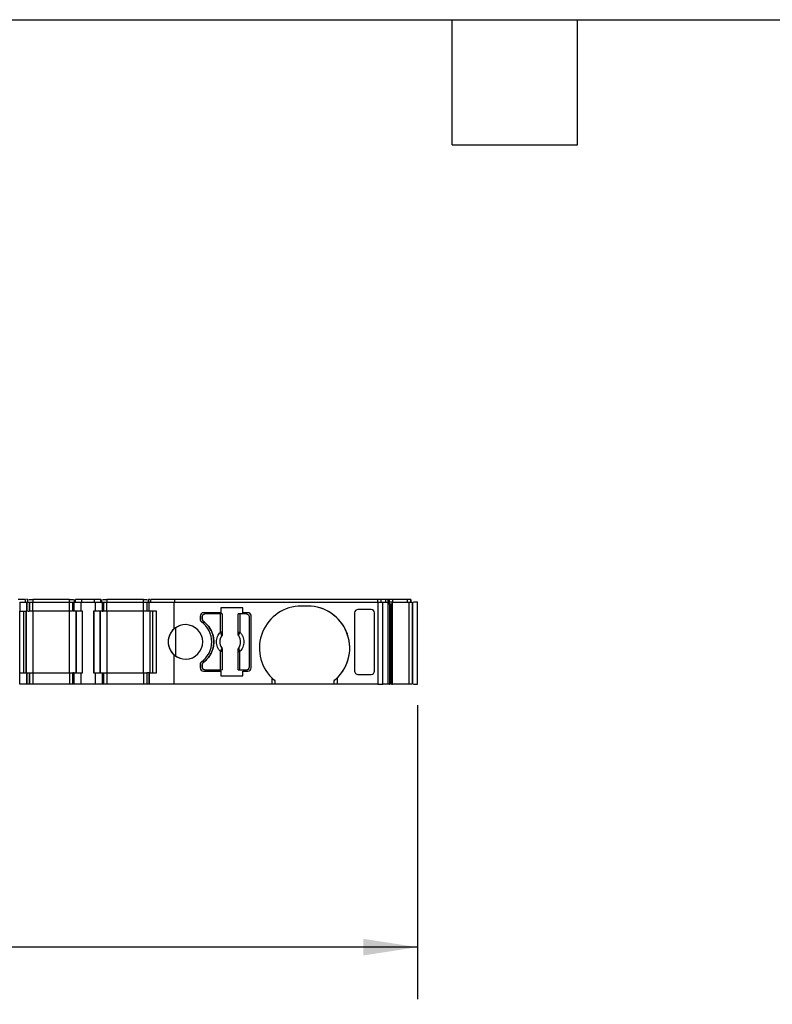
# Model space of a CAD drawing. Header units: millimetres. Extents: x 6 to 273, y 6 to 210.
# Tile 4 of 8: x 110 to 155, y 150 to 210. Entities that reach past the tile are written whole.
import ezdxf

# ---------------------------------------------------------------- set-up
doc = ezdxf.new("R2010")
doc.units = ezdxf.units.MM
doc.linetypes.add('SLD-Solid', pattern=[0])
doc.layers.add('DIMENSIONS', color=140, linetype='SLD-Solid', lineweight=25)
doc.layers.add('TEXT', color=140, linetype='SLD-Solid', lineweight=25)
doc.styles.add('SLDTEXTSTYLE0', font='TXT', dxfattribs={"width": 0.7})
doc.dimstyles.new('SLDDIMSTYLE0', dxfattribs={"dimtxt": 2.158008, "dimasz": 3.302, "dimexe": 0, "dimexo": 0.0625, "dimgap": 0.539502, "dimtad": 0, "dimtih": 1, "dimtoh": 1, "dimrnd": 1e-09, "dimzin": 12, "dimdsep": 46, "dimtxsty": 'SLDTEXTSTYLE0', "dimsah": 1, "dimcen": 0.09, "dimadec": 0, "dimazin": 3, "dimtfac": 1, "dimtofl": 0, "dimtmove": 0, "dimatfit": 3, "dimfxl": 0, "dimfrac": 2, "dimtolj": 1, "dimtzin": 12, "dimarcsym": 0})

# ---------------------------------------------------------------- blocks, each defined once
blk = doc.blocks.new('_D_4')
at = {"layer": 'DIMENSIONS'}
for p, q in [((53.68, 167.837), (53.68, 149.928)), ((133.768, 167.837), (133.768, 149.928)), ((53.68, 153.103), (88.465, 153.103)), ((91.389, 153.103), (90.664, 153.103)), ((90.664, 153.103), (90.664, 149.674)), ((97.802, 153.103), (98.526, 153.103)), ((98.526, 153.103), (98.526, 149.674)), ((133.768, 153.103), (100.725, 153.103)), ((90.664, 149.674), (91.389, 149.674)), ((98.526, 149.674), (97.802, 149.674))]:
    blk.add_line(p, q, dxfattribs=at)
for points in [[(53.68, 153.103), (56.982, 152.595), (56.982, 153.611)], [(133.768, 153.103), (130.466, 153.611), (130.466, 152.595)]]:
    blk.add_solid(points, dxfattribs=at)
at = {"layer": 'DIMENSIONS', "char_height": 2.1167, "attachment_point": 1, "style": 'SLDTEXTSTYLE0'}
for s, insert in [('80.1', (91.389, 156.315)), ('3.15', (91.389, 152.402))]:
    blk.add_mtext(s, dxfattribs=dict(at, insert=insert))

msp = doc.modelspace()

# ---------------------------------------------------------------- linework, layer by layer
for p, q in [((109.902, 174.257), (109.458, 174.257)), ((109.558, 174.107), (109.558, 173.557)), ((109.558, 174.107), (110.002, 174.107)), ((109.902, 174.107), (109.902, 174.257)), ((109.902, 174.107), (109.902, 174.257)), ((110.002, 173.557), (110.002, 174.107)), ((110.002, 174.107), (110.002, 173.557)), ((110.002, 174.107), (110.002, 174.107)), ((110.002, 174.107), (110.158, 174.107)), ((110.058, 174.107), (110.058, 174.257)), ((110.058, 174.107), (110.058, 174.257)), ((110.058, 174.107), (110.058, 174.122)), ((110.158, 173.557), (110.158, 174.107)), ((110.158, 174.107), (110.158, 173.557)), ((110.158, 174.107), (110.158, 174.107)), ((110.158, 173.557), (110.158, 174.107)), ((110.158, 174.107), (110.158, 174.107)), ((110.158, 174.107), (110.358, 174.107)), ((110.358, 174.257), (110.358, 174.107)), ((112.591, 174.257), (110.358, 174.257)), ((110.358, 173.557), (110.358, 174.107)), ((110.358, 174.107), (112.591, 174.107)), ((112.591, 174.107), (112.591, 174.257)), ((112.591, 173.557), (112.591, 174.107)), ((112.591, 174.107), (112.791, 174.107)), ((112.791, 174.107), (112.791, 173.557)), ((112.791, 174.107), (112.879, 174.107)), ((112.791, 173.557), (112.791, 174.107)), ((112.791, 174.107), (112.791, 174.107)), ((112.879, 173.557), (112.879, 174.107)), ((112.879, 174.107), (113.291, 174.107)), ((112.891, 174.107), (112.891, 174.257)), ((112.891, 174.107), (112.891, 174.257)), ((112.949, 174.107), (112.949, 174.257)), ((113.332, 174.257), (112.949, 174.257)), ((113.291, 173.557), (113.291, 174.107)), ((113.291, 174.107), (114.158, 174.107)), ((113.332, 174.107), (113.332, 174.257)), ((114.116, 174.257), (113.332, 174.257)), ((114.116, 174.107), (114.116, 174.257)), ((114.499, 174.257), (114.116, 174.257)), ((114.158, 174.107), (114.158, 173.557)), ((114.158, 174.107), (114.57, 174.107)), ((114.499, 174.107), (114.499, 174.257)), ((114.558, 174.107), (114.558, 174.257)), ((114.558, 174.107), (114.558, 174.257)), ((114.57, 174.107), (114.57, 173.557)), ((114.57, 174.107), (114.658, 174.107)), ((114.658, 173.557), (114.658, 174.107)), ((114.658, 174.107), (114.658, 173.557)), ((114.658, 174.107), (114.658, 174.107)), ((114.658, 174.107), (114.858, 174.107)), ((114.858, 174.257), (114.858, 174.107)), ((117.091, 174.257), (114.858, 174.257)), ((114.858, 173.557), (114.858, 174.107)), ((114.858, 174.107), (117.091, 174.107)), ((117.091, 174.107), (117.091, 174.257)), ((117.091, 173.557), (117.091, 174.107)), ((117.091, 174.107), (117.291, 174.107)), ((117.291, 174.107), (117.291, 173.557)), ((117.291, 174.107), (117.446, 174.107)), ((117.391, 174.107), (117.391, 174.257)), ((117.391, 174.257), (117.391, 174.107)), ((117.446, 173.557), (117.446, 174.107)), ((117.446, 174.107), (118.948, 174.107)), ((117.446, 173.557), (117.446, 174.107)), ((117.446, 174.107), (117.446, 174.107)), ((117.546, 174.107), (117.546, 174.257)), ((118.992, 174.257), (117.546, 174.257)), ((117.546, 174.107), (117.546, 174.257)), ((118.948, 174.107), (118.948, 172.465)), ((118.948, 174.107), (131.367, 174.107)), ((118.992, 174.107), (118.992, 174.257)), ((131.367, 174.257), (118.992, 174.257)), ((127.098, 173.857), (126.698, 173.857)), ((131.367, 174.107), (131.367, 174.257)), ((131.367, 174.107), (131.367, 169.107)), ((131.367, 174.107), (131.656, 174.107)), ((131.56, 174.107), (131.56, 174.257)), ((131.843, 174.257), (131.56, 174.257)), ((131.656, 169.107), (131.656, 174.107)), ((131.656, 174.107), (131.958, 174.107)), ((131.843, 174.107), (131.843, 174.257)), ((131.958, 174.107), (131.958, 169.107)), ((131.958, 174.107), (132.052, 174.107)), ((131.962, 174.257), (131.962, 174.107)), ((132.052, 174.107), (132.052, 174.007)), ((132.196, 174.107), (132.052, 174.107)), ((132.052, 174.007), (132.196, 174.007)), ((132.06, 174.007), (132.06, 169.107)), ((132.077, 174.107), (132.077, 174.257)), ((132.222, 174.257), (132.077, 174.257)), ((132.103, 169.107), (132.103, 174.007)), ((132.174, 169.107), (132.174, 174.007)), ((132.255, 174.107), (132.196, 174.107)), ((132.196, 174.007), (132.196, 169.107)), ((132.264, 174.257), (132.222, 174.257)), ((132.255, 169.107), (132.255, 174.107)), ((132.255, 174.107), (133.25, 174.107)), ((132.264, 174.107), (132.264, 174.257)), ((133.172, 174.257), (132.264, 174.257)), ((133.172, 174.107), (133.172, 174.257)), ((133.361, 174.257), (133.172, 174.257)), ((133.25, 174.107), (133.25, 169.107)), ((133.25, 174.107), (133.457, 174.107)), ((133.361, 174.107), (133.361, 174.257)), ((133.368, 174.107), (133.368, 174.257)), ((133.368, 174.107), (133.368, 174.257)), ((133.368, 174.257), (133.368, 174.107)), ((133.457, 174.107), (133.457, 169.107)), ((133.468, 169.107), (133.468, 174.107)), ((133.468, 174.107), (133.468, 169.107)), ((133.768, 169.107), (133.768, 174.107)), ((109.558, 173.557), (109.558, 173.557)), ((109.558, 169.807), (109.558, 173.557)), ((109.558, 173.557), (110.002, 173.557)), ((109.802, 169.807), (109.802, 173.557)), ((109.802, 169.807), (109.802, 173.557)), ((109.958, 173.557), (109.958, 169.807)), ((109.958, 169.807), (109.958, 173.557)), ((110.002, 173.557), (110.002, 173.557)), ((110.358, 173.557), (110.358, 169.807)), ((112.591, 173.557), (110.358, 173.557)), ((112.591, 169.807), (112.591, 173.557)), ((113.291, 173.557), (112.879, 173.557)), ((112.991, 169.807), (112.991, 173.557)), ((112.991, 173.557), (112.991, 169.807)), ((113.02, 169.807), (113.02, 173.557)), ((113.391, 173.557), (113.291, 173.557)), ((113.374, 169.807), (113.374, 173.557)), ((113.391, 169.807), (113.391, 173.557)), ((114.058, 173.557), (114.058, 169.807)), ((114.158, 173.557), (114.058, 173.557)), ((114.058, 173.557), (114.058, 169.807)), ((114.058, 173.557), (114.058, 173.557)), ((114.075, 173.557), (114.075, 169.807)), ((114.57, 173.557), (114.158, 173.557)), ((114.429, 173.557), (114.429, 169.807)), ((114.458, 173.557), (114.458, 169.807)), ((114.458, 169.807), (114.458, 173.557)), ((114.858, 173.557), (114.858, 169.807)), ((117.091, 173.557), (114.858, 173.557)), ((117.091, 169.807), (117.091, 173.557)), ((117.891, 173.557), (117.446, 173.557)), ((117.446, 173.557), (117.446, 173.557)), ((117.491, 169.807), (117.491, 173.557)), ((117.646, 173.557), (117.646, 169.807)), ((117.646, 173.557), (117.646, 169.807)), ((117.891, 169.807), (117.891, 173.557)), ((120.548, 173.257), (120.548, 173.057)), ((120.673, 173.232), (120.673, 173.082)), ((120.673, 173.082), (120.673, 173.232)), ((121.802, 173.457), (120.748, 173.457)), ((121.781, 173.382), (120.823, 173.382)), ((121.781, 172.269), (121.781, 173.382)), ((123.143, 173.757), (121.802, 173.757)), ((121.802, 173.757), (121.802, 173.457)), ((121.881, 173.382), (121.881, 172.269)), ((121.89, 173.382), (121.89, 172.159)), ((122.855, 172.159), (122.855, 173.382)), ((122.865, 172.269), (122.865, 173.382)), ((122.964, 173.382), (122.964, 172.269)), ((123.373, 173.382), (122.964, 173.382)), ((123.143, 173.457), (123.143, 173.757)), ((123.448, 173.457), (123.143, 173.457)), ((123.523, 173.232), (123.523, 170.132)), ((123.648, 170.107), (123.648, 173.257)), ((123.648, 173.257), (123.648, 173.257)), ((123.648, 170.107), (123.648, 173.257)), ((129.948, 173.457), (129.948, 169.908)), ((130.956, 173.657), (130.148, 173.657)), ((131.156, 169.908), (131.156, 173.457)), ((131.156, 169.908), (131.156, 173.457)), ((119.037, 172.536), (119.037, 170.829)), ((121.881, 172.269), (121.781, 172.269)), ((121.853, 172.045), (121.854, 172.045)), ((121.89, 172.159), (121.884, 172.161)), ((122.855, 172.159), (122.862, 172.161)), ((122.865, 172.269), (122.964, 172.269)), ((122.891, 172.045), (122.893, 172.045)), ((118.948, 170.9), (118.948, 169.107)), ((121.781, 169.982), (121.781, 171.096)), ((121.881, 171.096), (121.781, 171.096)), ((121.854, 171.32), (121.853, 171.319)), ((121.881, 171.096), (121.881, 169.982)), ((121.89, 171.206), (121.884, 171.204)), ((121.89, 171.206), (121.89, 169.982)), ((122.855, 169.982), (122.855, 171.206)), ((122.862, 171.204), (122.855, 171.206)), ((122.865, 169.982), (122.865, 171.096)), ((122.865, 171.096), (122.964, 171.096)), ((122.893, 171.319), (122.891, 171.32)), ((122.964, 169.982), (122.964, 171.096)), ((120.548, 170.308), (120.548, 170.107)), ((120.673, 170.282), (120.673, 170.132)), ((120.673, 170.132), (120.673, 170.282)), ((109.558, 169.107), (109.558, 169.807)), ((109.558, 169.807), (110.002, 169.807)), ((110.002, 169.107), (110.002, 169.807)), ((110.002, 169.807), (110.002, 169.107)), ((110.002, 169.807), (110.002, 169.807)), ((110.002, 169.807), (110.158, 169.807)), ((110.158, 169.107), (110.158, 169.807)), ((110.158, 169.807), (110.158, 169.107)), ((110.158, 169.807), (110.158, 169.807)), ((110.158, 169.807), (110.158, 169.107)), ((110.158, 169.807), (110.358, 169.807)), ((110.158, 169.214), (110.158, 169.807)), ((110.358, 169.807), (110.358, 169.107)), ((110.358, 169.807), (112.591, 169.807)), ((112.591, 169.807), (112.591, 169.107)), ((112.591, 169.807), (112.791, 169.807)), ((112.791, 169.807), (112.791, 169.107)), ((112.879, 169.807), (112.791, 169.807)), ((112.791, 169.107), (112.791, 169.807)), ((112.879, 169.107), (112.879, 169.807)), ((112.879, 169.807), (113.291, 169.807)), ((113.291, 169.107), (113.291, 169.807)), ((113.291, 169.807), (113.391, 169.807)), ((114.058, 169.807), (114.158, 169.807)), ((114.058, 169.807), (114.058, 169.807)), ((114.158, 169.807), (114.158, 169.107)), ((114.158, 169.807), (114.57, 169.807)), ((114.57, 169.807), (114.57, 169.107)), ((114.57, 169.807), (114.658, 169.807)), ((114.658, 169.107), (114.658, 169.807)), ((114.658, 169.807), (114.658, 169.107)), ((114.658, 169.807), (114.658, 169.807)), ((114.658, 169.807), (114.858, 169.807)), ((114.858, 169.807), (114.858, 169.107)), ((114.858, 169.807), (117.091, 169.807)), ((117.091, 169.807), (117.091, 169.107)), ((117.091, 169.807), (117.291, 169.807)), ((117.291, 169.807), (117.291, 169.107)), ((117.446, 169.807), (117.291, 169.807)), ((117.291, 169.807), (117.291, 169.107)), ((117.446, 169.807), (117.446, 169.107)), ((117.446, 169.807), (117.891, 169.807)), ((117.446, 169.107), (117.446, 169.807)), ((117.446, 169.807), (117.446, 169.807)), ((120.748, 169.907), (121.802, 169.907)), ((120.823, 169.982), (121.781, 169.982)), ((121.802, 169.907), (121.802, 169.607)), ((121.802, 169.607), (123.143, 169.607)), ((122.964, 169.982), (123.373, 169.982)), ((123.143, 169.607), (123.143, 169.907)), ((123.143, 169.907), (123.448, 169.907)), ((123.648, 170.107), (123.648, 170.107)), ((130.148, 169.707), (130.956, 169.707)), ((110.002, 169.107), (109.558, 169.107)), ((110.002, 169.107), (110.002, 169.107)), ((110.158, 169.107), (110.002, 169.107)), ((110.158, 169.107), (110.158, 169.107)), ((110.158, 169.107), (110.158, 169.107)), ((110.358, 169.107), (110.158, 169.107)), ((112.591, 169.107), (110.358, 169.107)), ((112.791, 169.107), (112.591, 169.107)), ((112.879, 169.107), (112.791, 169.107)), ((112.791, 169.107), (112.791, 169.107)), ((113.291, 169.107), (112.879, 169.107)), ((114.158, 169.107), (113.291, 169.107)), ((114.57, 169.107), (114.158, 169.107)), ((114.658, 169.107), (114.57, 169.107)), ((114.658, 169.107), (114.658, 169.107)), ((114.858, 169.107), (114.658, 169.107)), ((117.091, 169.107), (114.858, 169.107)), ((117.291, 169.107), (117.091, 169.107)), ((117.446, 169.107), (117.291, 169.107)), ((118.948, 169.107), (117.446, 169.107)), ((117.446, 169.107), (117.446, 169.107)), ((124.898, 169.107), (118.948, 169.107)), ((124.898, 169.501), (124.898, 169.107)), ((125.098, 169.107), (124.898, 169.107)), ((125.098, 169.322), (125.098, 169.107)), ((128.698, 169.107), (125.098, 169.107)), ((128.698, 169.107), (128.698, 169.322)), ((128.898, 169.107), (128.698, 169.107)), ((128.898, 169.107), (128.898, 169.501)), ((131.367, 169.107), (128.898, 169.107)), ((131.367, 169.107), (131.656, 169.107)), ((131.958, 169.107), (131.656, 169.107)), ((132.196, 169.107), (132.255, 169.107)), ((133.25, 169.107), (132.255, 169.107)), ((133.457, 169.107), (133.25, 169.107))]:
    msp.add_line(p, q)
for centre, radius, start, end in [((126.698, 171.307), 2.55, 90, 225.0991), ((127.098, 171.307), 2.55, 314.90087, 90), ((127.098, 171.307), 2.55, 308.86233, 90), ((120.748, 173.257), 0.2, 90, 180), ((123.448, 173.257), 0.2, 0, 90.00004), ((119.648, 171.682), 1.05, 228.18986, 131.81014), ((119.648, 171.682), 1.05, 90.00001, 125.59766), ((120.748, 173.057), 0.2, 180, 233.96811), ((119.748, 171.682), 1.5, 306.03188, 53.96812), ((119.648, 171.682), 1.05, 125.59766, 234.40234), ((119.648, 171.682), 1.05, 131.81014, 228.18986), ((122.373, 171.682), 0.634, 145.08334, 214.91666), ((121.819, 172.176), 0.066, 289.96147, 346.89453), ((122.926, 172.176), 0.066, 193.10547, 250.03853), ((122.373, 171.682), 0.634, 325.08334, 34.91666), ((119.648, 171.682), 1.05, 234.40234, 270.00001), ((121.819, 171.189), 0.066, 13.10547, 70.03853), ((122.926, 171.189), 0.066, 109.96147, 166.89453), ((120.748, 170.308), 0.2, 126.03188, 180), ((120.748, 170.107), 0.2, 180, 269.99999), ((123.448, 170.107), 0.2, 270, 0), ((123.448, 170.107), 0.2, 269.99997, 0), ((126.698, 171.307), 2.55, 225.0991, 231.13766), ((127.098, 171.307), 2.55, 308.86233, 314.90087)]:
    msp.add_arc(centre, radius, start, end)
at = {"extrusion": (9.07186e-08, -5.92815e-15, 1)}
msp.add_ellipse((130.148, 173.457), major_axis=(0, -0.201), ratio=0.996195, start_param=3.141593, end_param=4.712389, dxfattribs=at)
at = {"extrusion": (9.07186e-08, 2.91983e-15, 1)}
msp.add_ellipse((130.956, 173.457), major_axis=(0, -0.201), ratio=0.996195, start_param=1.570797, end_param=3.141593, dxfattribs=at)
at = {"extrusion": (9.07186e-08, 5.92817e-15, 1)}
msp.add_ellipse((130.148, 169.908), major_axis=(0, 0.201), ratio=0.996195, start_param=1.570796, end_param=3.141592, dxfattribs=at)
at = {"extrusion": (9.07186e-08, -2.91983e-15, 1)}
msp.add_ellipse((130.956, 169.908), major_axis=(0, 0.201), ratio=0.996195, start_param=3.141592, end_param=4.712389, dxfattribs=at)
for points, knots in [([(110.058, 174.257), (110.056, 174.257), (110.051, 174.257), (110.018, 174.257), (109.983, 174.257), (109.966, 174.257)], [0, 0, 0, 0, 0.338387, 0.676773, 1, 1, 1, 1]), ([(110.122, 174.257), (110.129, 174.257), (110.157, 174.257), (110.241, 174.257), (110.319, 174.257), (110.358, 174.257)], [0, 0, 0, 0, 0.15391, 0.576955, 1, 1, 1, 1]), ([(112.591, 174.257), (112.629, 174.257), (112.707, 174.257), (112.791, 174.257), (112.819, 174.257), (112.826, 174.257)], [0, 0, 0, 0, 0.423046, 0.846092, 1, 1, 1, 1]), ([(114.622, 174.257), (114.629, 174.257), (114.657, 174.257), (114.741, 174.257), (114.819, 174.257), (114.858, 174.257)], [0, 0, 0, 0, 0.153911, 0.576956, 1, 1, 1, 1]), ([(117.091, 174.257), (117.129, 174.257), (117.207, 174.257), (117.291, 174.257), (117.319, 174.257), (117.326, 174.257)], [0, 0, 0, 0, 0.423073, 0.846145, 1, 1, 1, 1]), ([(117.482, 174.257), (117.465, 174.257), (117.43, 174.257), (117.397, 174.257), (117.393, 174.257), (117.391, 174.257)], [0, 0, 0, 0, 0.323181, 0.66159, 1, 1, 1, 1]), ([(131.56, 174.257), (131.548, 174.257), (131.523, 174.257), (131.454, 174.257), (131.41, 174.257), (131.367, 174.257)], [0, 0, 0, 0, 0.5, 0.5, 1, 1, 1, 1]), ([(131.962, 174.257), (131.959, 174.257), (131.953, 174.257), (131.936, 174.257), (131.909, 174.257), (131.871, 174.257), (131.836, 174.257), (131.818, 174.257)], [0, 0, 0, 0, 0.167102, 0.331946, 0.500386, 0.749443, 1, 1, 1, 1]), ([(131.958, 174.007), (131.967, 174.007), (131.994, 174.007), (132.028, 174.007), (132.052, 174.007)], [0, 0, 0, 0, 0.328188, 1, 1, 1, 1]), ([(133.768, 174.107), (133.763, 174.107), (133.754, 174.107), (133.684, 174.107), (133.605, 174.107), (133.549, 174.107), (133.532, 174.107)], [0, 0, 0, 0, 0.290637, 0.581275, 0.871912, 1, 1, 1, 1]), ([(110.048, 173.557), (110.054, 173.557), (110.082, 173.557), (110.118, 173.557), (110.152, 173.557), (110.156, 173.557), (110.158, 173.557)], [0, 0, 0, 0, 0.088871, 0.392581, 0.69629, 1, 1, 1, 1]), ([(110.358, 173.557), (110.332, 173.557), (110.28, 173.557), (110.219, 173.557), (110.198, 173.557), (110.19, 173.557)], [0, 0, 0, 0, 0.383079, 0.766157, 1, 1, 1, 1]), ([(112.759, 173.557), (112.751, 173.557), (112.729, 173.557), (112.669, 173.557), (112.617, 173.557), (112.591, 173.557)], [0, 0, 0, 0, 0.233837, 0.616918, 1, 1, 1, 1]), ([(112.879, 173.557), (112.87, 173.557), (112.852, 173.557), (112.83, 173.557), (112.81, 173.557), (112.794, 173.557), (112.792, 173.557), (112.791, 173.557)], [0, 0, 0, 0, 0.166556, 0.332331, 0.500193, 0.749367, 1, 1, 1, 1]), ([(114.858, 173.557), (114.832, 173.557), (114.78, 173.557), (114.719, 173.557), (114.698, 173.557), (114.69, 173.557)], [0, 0, 0, 0, 0.38308, 0.766161, 1, 1, 1, 1]), ([(117.291, 173.557), (117.29, 173.557), (117.289, 173.557), (117.277, 173.557), (117.258, 173.557), (117.225, 173.557), (117.17, 173.557), (117.117, 173.557), (117.091, 173.557)], [0, 0, 0, 0, 0.1272, 0.249746, 0.3727, 0.501075, 0.749743, 1, 1, 1, 1]), ([(117.411, 173.557), (117.401, 173.557), (117.369, 173.557), (117.33, 173.557), (117.297, 173.557), (117.293, 173.557), (117.291, 173.557)], [0, 0, 0, 0, 0.129252, 0.419501, 0.709751, 1, 1, 1, 1]), ([(120.673, 173.232), (120.673, 173.272), (120.689, 173.311), (120.745, 173.366), (120.784, 173.382), (120.823, 173.382)], [0, 0, 0, 0, 0.5, 0.5, 1, 1, 1, 1]), ([(120.673, 173.232), (120.674, 173.246), (120.675, 173.272), (120.691, 173.308), (120.719, 173.344), (120.763, 173.376), (120.803, 173.38), (120.823, 173.382)], [0, 0, 0, 0, 0.168224, 0.331133, 0.500763, 0.749586, 1, 1, 1, 1]), ([(121.881, 173.382), (121.879, 173.382), (121.867, 173.382), (121.83, 173.382), (121.806, 173.382), (121.781, 173.382)], [0, 0, 0, 0, 0.5, 0.5, 1, 1, 1, 1]), ([(122.964, 173.382), (122.94, 173.382), (122.915, 173.382), (122.879, 173.382), (122.867, 173.382), (122.865, 173.382)], [0, 0, 0, 0, 0.5, 0.5, 1, 1, 1, 1]), ([(123.373, 173.382), (123.412, 173.382), (123.451, 173.366), (123.507, 173.311), (123.523, 173.272), (123.523, 173.232)], [0, 0, 0, 0, 0.5, 0.5, 1, 1, 1, 1]), ([(123.648, 173.257), (123.647, 173.271), (123.646, 173.297), (123.634, 173.334), (123.616, 173.369), (123.582, 173.409), (123.527, 173.449), (123.474, 173.455), (123.448, 173.457)], [0, 0, 0, 0, 0.12725, 0.249812, 0.372751, 0.501086, 0.749808, 1, 1, 1, 1]), ([(120.753, 172.922), (120.741, 172.932), (120.718, 172.953), (120.693, 172.992), (120.676, 173.036), (120.674, 173.067), (120.673, 173.082)], [0, 0, 0, 0, 0.249233, 0.499959, 0.749241, 1, 1, 1, 1]), ([(120.673, 173.082), (120.674, 173.067), (120.676, 173.036), (120.693, 172.992), (120.717, 172.953), (120.741, 172.932), (120.753, 172.922)], [0, 0, 0, 0, 0.249233, 0.499959, 0.749241, 1, 1, 1, 1]), ([(120.753, 170.442), (120.785, 170.467), (120.848, 170.517), (120.934, 170.599), (121.014, 170.688), (121.087, 170.782), (121.153, 170.883), (121.249, 171.058), (121.346, 171.323), (121.386, 171.682), (121.346, 172.042), (121.235, 172.344), (121.091, 172.584), (120.938, 172.77), (120.815, 172.871), (120.753, 172.922)], [0, 0, 0, 0, 0.042112, 0.083729, 0.125101, 0.166484, 0.208132, 0.250294, 0.375098, 0.50009, 0.624895, 0.749887, 0.833557, 0.916248, 1, 1, 1, 1]), ([(120.753, 172.922), (120.785, 172.897), (120.848, 172.848), (120.934, 172.765), (121.014, 172.677), (121.087, 172.583), (121.153, 172.482), (121.249, 172.307), (121.346, 172.042), (121.386, 171.683), (121.346, 171.323), (121.235, 171.02), (121.091, 170.781), (120.938, 170.594), (120.815, 170.493), (120.753, 170.442)], [0, 0, 0, 0, 0.042112, 0.083729, 0.125101, 0.166484, 0.208132, 0.250294, 0.375098, 0.50009, 0.624895, 0.749887, 0.833557, 0.916248, 1, 1, 1, 1]), ([(121.781, 171.096), (121.763, 171.115), (121.728, 171.153), (121.681, 171.215), (121.64, 171.282), (121.593, 171.38), (121.551, 171.513), (121.534, 171.682), (121.551, 171.852), (121.601, 172.009), (121.677, 172.152), (121.746, 172.23), (121.781, 172.269)], [0, 0, 0, 0, 0.06027, 0.120056, 0.179893, 0.240314, 0.370015, 0.500128, 0.629829, 0.759943, 0.879871, 1, 1, 1, 1]), ([(121.854, 172.045), (121.84, 172.023), (121.812, 171.98), (121.78, 171.91), (121.757, 171.837), (121.744, 171.76), (121.738, 171.676), (121.745, 171.584), (121.768, 171.489), (121.803, 171.4), (121.837, 171.347), (121.854, 171.32)], [0, 0, 0, 0, 0.101069, 0.200103, 0.298615, 0.398141, 0.500173, 0.626627, 0.756016, 0.877292, 1, 1, 1, 1]), ([(121.842, 172.114), (121.838, 172.123), (121.828, 172.144), (121.813, 172.182), (121.796, 172.225), (121.786, 172.254), (121.781, 172.269)], [0, 0, 0, 0, 0.220475, 0.499075, 0.748119, 1, 1, 1, 1]), ([(121.853, 172.045), (121.854, 172.051), (121.857, 172.06), (121.855, 172.078), (121.85, 172.096), (121.844, 172.108), (121.842, 172.114)], [0, 0, 0, 0, 0.306881, 0.575882, 0.806979, 1, 1, 1, 1]), ([(121.884, 172.161), (121.883, 172.145), (121.882, 172.103), (121.864, 172.067), (121.853, 172.045)], [0, 0, 0, 0, 0.389276, 1, 1, 1, 1]), ([(121.89, 172.159), (121.89, 172.145), (121.888, 172.118), (121.876, 172.079), (121.862, 172.056), (121.854, 172.045)], [0, 0, 0, 0, 0.335719, 0.664281, 1, 1, 1, 1]), ([(121.881, 172.269), (121.881, 172.249), (121.881, 172.21), (121.883, 172.177), (121.884, 172.161)], [0, 0, 0, 0, 0.521485, 1, 1, 1, 1]), ([(122.891, 172.045), (122.884, 172.056), (122.87, 172.079), (122.858, 172.118), (122.856, 172.145), (122.855, 172.159)], [0, 0, 0, 0, 0.3357194, 0.6642806, 1, 1, 1, 1]), ([(122.862, 172.161), (122.862, 172.171), (122.864, 172.192), (122.865, 172.229), (122.865, 172.255), (122.865, 172.269)], [0, 0, 0, 0, 0.317222, 0.645084, 1, 1, 1, 1]), ([(122.893, 172.045), (122.886, 172.057), (122.875, 172.078), (122.866, 172.111), (122.862, 172.138), (122.862, 172.154), (122.862, 172.161)], [0, 0, 0, 0, 0.332097, 0.61117, 0.833934, 1, 1, 1, 1]), ([(122.891, 171.32), (122.905, 171.342), (122.934, 171.385), (122.965, 171.455), (122.988, 171.528), (123.002, 171.604), (123.007, 171.689), (123, 171.781), (122.977, 171.875), (122.942, 171.965), (122.908, 172.018), (122.891, 172.045)], [0, 0, 0, 0, 0.101069, 0.200103, 0.298615, 0.398141, 0.500173, 0.626627, 0.756016, 0.877292, 1, 1, 1, 1]), ([(122.964, 172.269), (122.982, 172.25), (123.018, 172.212), (123.064, 172.149), (123.105, 172.083), (123.153, 171.985), (123.195, 171.852), (123.212, 171.683), (123.195, 171.513), (123.144, 171.355), (123.069, 171.212), (122.999, 171.135), (122.964, 171.096)], [0, 0, 0, 0, 0.06027, 0.120056, 0.179893, 0.240314, 0.370015, 0.500128, 0.629829, 0.759943, 0.879871, 1, 1, 1, 1]), ([(121.853, 171.319), (121.859, 171.308), (121.871, 171.287), (121.88, 171.254), (121.884, 171.227), (121.884, 171.211), (121.884, 171.204)], [0, 0, 0, 0, 0.332097, 0.61117, 0.833934, 1, 1, 1, 1]), ([(121.854, 171.32), (121.862, 171.308), (121.876, 171.286), (121.888, 171.246), (121.89, 171.219), (121.89, 171.206)], [0, 0, 0, 0, 0.3357194, 0.6642806, 1, 1, 1, 1]), ([(121.884, 171.204), (121.883, 171.194), (121.882, 171.173), (121.881, 171.135), (121.881, 171.109), (121.881, 171.096)], [0, 0, 0, 0, 0.317222, 0.645084, 1, 1, 1, 1]), ([(122.855, 171.206), (122.856, 171.219), (122.858, 171.246), (122.87, 171.286), (122.884, 171.308), (122.891, 171.32)], [0, 0, 0, 0, 0.3357194, 0.6642806, 1, 1, 1, 1]), ([(122.862, 171.204), (122.862, 171.22), (122.863, 171.262), (122.882, 171.298), (122.893, 171.319)], [0, 0, 0, 0, 0.389276, 1, 1, 1, 1]), ([(122.865, 171.096), (122.865, 171.116), (122.865, 171.155), (122.863, 171.188), (122.862, 171.204)], [0, 0, 0, 0, 0.521485, 1, 1, 1, 1]), ([(122.893, 171.319), (122.891, 171.314), (122.889, 171.304), (122.891, 171.286), (122.896, 171.269), (122.901, 171.256), (122.904, 171.251)], [0, 0, 0, 0, 0.306881, 0.575882, 0.806979, 1, 1, 1, 1]), ([(120.673, 170.282), (120.674, 170.298), (120.676, 170.329), (120.693, 170.372), (120.717, 170.412), (120.741, 170.432), (120.753, 170.442)], [0, 0, 0, 0, 0.249233, 0.499959, 0.749241, 1, 1, 1, 1]), ([(120.823, 169.982), (120.784, 169.982), (120.745, 169.999), (120.689, 170.054), (120.673, 170.093), (120.673, 170.132)], [0, 0, 0, 0, 0.5, 0.5, 1, 1, 1, 1]), ([(120.823, 169.982), (120.81, 169.983), (120.784, 169.985), (120.747, 170.001), (120.711, 170.029), (120.679, 170.073), (120.675, 170.113), (120.673, 170.132)], [0, 0, 0, 0, 0.168224, 0.331133, 0.500763, 0.749586, 1, 1, 1, 1]), ([(121.781, 169.982), (121.806, 169.982), (121.83, 169.982), (121.867, 169.982), (121.879, 169.982), (121.881, 169.982)], [0, 0, 0, 0, 0.5, 0.5, 1, 1, 1, 1]), ([(122.865, 169.982), (122.867, 169.982), (122.879, 169.982), (122.915, 169.982), (122.94, 169.982), (122.964, 169.982)], [0, 0, 0, 0, 0.5, 0.5, 1, 1, 1, 1]), ([(123.373, 169.982), (123.386, 169.983), (123.412, 169.985), (123.449, 170.001), (123.485, 170.029), (123.517, 170.073), (123.521, 170.113), (123.523, 170.132)], [0, 0, 0, 0, 0.168224, 0.3311335, 0.500763, 0.7495865, 1, 1, 1, 1]), ([(132.06, 169.107), (132.053, 169.107), (132.037, 169.107), (131.999, 169.107), (131.967, 169.107), (131.958, 169.107)], [0, 0, 0, 0, 0.413144, 0.826288, 1, 1, 1, 1]), ([(133.532, 169.107), (133.549, 169.107), (133.605, 169.107), (133.684, 169.107), (133.754, 169.107), (133.763, 169.107), (133.768, 169.107)], [0, 0, 0, 0, 0.1281041, 0.4187361, 0.709368, 1, 1, 1, 1])]:
    msp.add_open_spline(points, degree=3, knots=knots)
for points in [[(132.077, 174.257), (132.02, 174.257), (131.974, 174.257), (131.962, 174.257)], [(133.368, 174.257), (133.368, 174.257), (133.365, 174.257), (133.361, 174.257)], [(114.57, 173.557), (114.626, 173.557), (114.658, 173.557), (114.658, 173.557)], [(122.893, 172.045), (122.886, 172.061), (122.889, 172.083), (122.904, 172.114)], [(122.904, 172.114), (122.923, 172.156), (122.946, 172.213), (122.964, 172.269)], [(121.842, 171.251), (121.822, 171.209), (121.8, 171.152), (121.781, 171.096)], [(121.853, 171.319), (121.859, 171.304), (121.856, 171.281), (121.842, 171.251)], [(122.964, 171.096), (122.946, 171.152), (122.923, 171.209), (122.904, 171.251)], [(120.673, 170.282), (120.673, 170.344), (120.703, 170.405), (120.753, 170.442)], [(132.06, 169.107), (132.065, 169.107), (132.082, 169.107), (132.103, 169.107)]]:
    msp.add_open_spline(points, degree=3)
at = {"layer": 'TEXT'}
for p, q in [((6.35, 209.55), (273.05, 209.55)), ((135.89, 201.93), (135.89, 209.55)), ((143.51, 201.93), (143.51, 209.55)), ((135.89, 201.93), (143.51, 201.93))]:
    msp.add_line(p, q, dxfattribs=at)

# ---------------------------------------------------------------- dimensions: what is measured, and where the dimension line sits
at = {"layer": 'DIMENSIONS'}
dim = msp.add_linear_dim(base=(133.768, 153.103), p1=(53.68, 169.107), p2=(133.768, 169.107), angle=359.99999, dimstyle='SLDDIMSTYLE0', dxfattribs=at)
dim.commit()
dim.dimension.update_dxf_attribs({"geometry": '_D_4', "text_midpoint": (94.595, 153.103), "dimtype": 160})

doc.saveas('drawing.dxf')
